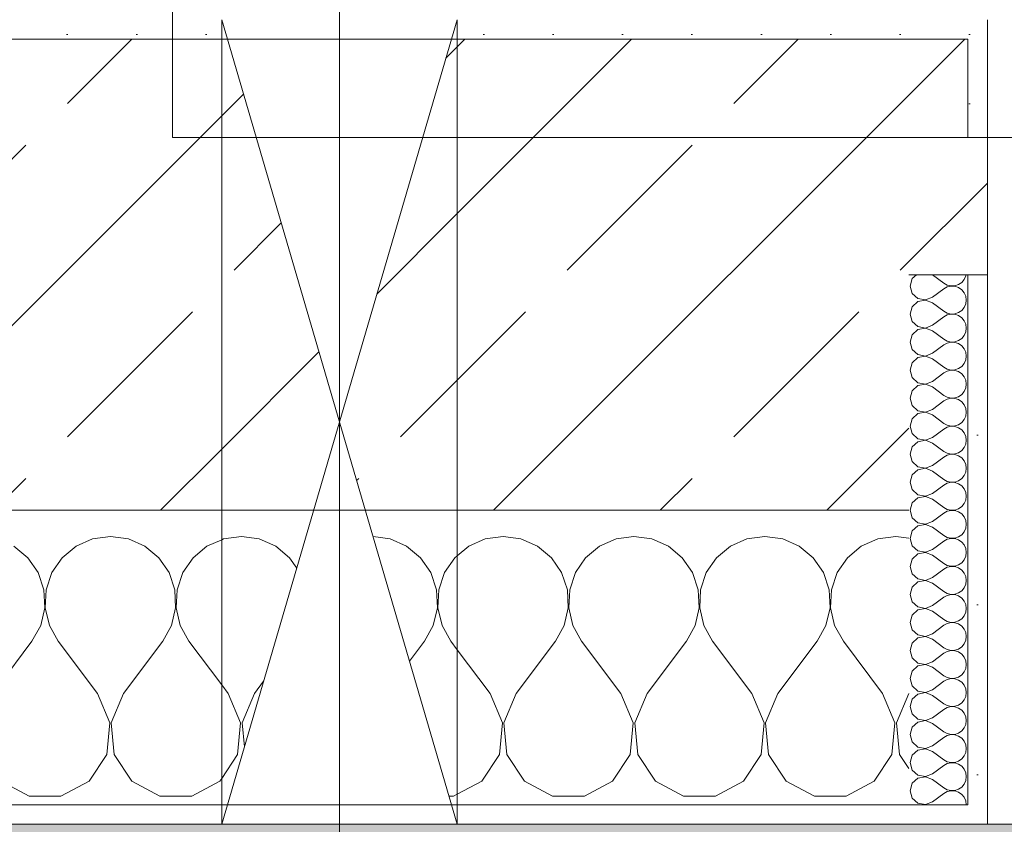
# Model space of a CAD drawing. Header units: metres. Extents: x -3.6 to 84.5, y -11 to 16.8.
# Tile 248 of 256: x 43.887 to 44.389, y -0.155 to 0.255. Entities that reach past the tile are written whole.
import ezdxf

# ---------------------------------------------------------------- set-up
doc = ezdxf.new("R2010")
doc.units = ezdxf.units.M
doc.header["$MEASUREMENT"] = 0
for name, color, linetype in [('154 - Bemaßung_ Beschriftung.Ausbau - Deckenspiegel', 7, 'Continuous'), ('302 - Elemente.Schraffur', 7, 'Continuous'), ('604 - Struktur.Wand Aussen', 7, 'Continuous'), ('607 - Struktur.Stütze', 7, 'Continuous'), ('Abbruch_604 - Struktur.Wand Aussen', 7, 'Continuous'), ('Neubau_604 - Struktur.Wand Aussen', 7, 'Continuous'), ('Neubau_653 - Abdeckung.TB Verkofferung', 7, 'Continuous')]:
    doc.layers.add(name, color=color, linetype=linetype)
doc.styles.add('ERSTELLTER_STIL_2', font='txt')
doc.linetypes.add('Abbruch 1', pattern='A,0,[1,2022.0244.A_L5A-PL04.04_iB_Deckenspiegel 2.OG1.Shx,S=0.001984,R=0,X=0,Y=0],-0.25,0', length=0.25)
doc.dimstyles.new('ERSTELLTER_STIL__2', dxfattribs={"dimtxt": 0.1, "dimasz": 0.0532, "dimexe": 0.18, "dimexo": 0.0625, "dimgap": 0, "dimtad": 1, "dimtih": 1, "dimtoh": 1, "dimzin": 0, "dimdsep": 46, "dimtxsty": 'ERSTELLTER_STIL_2', "dimblk": 'ARROWHEAD_2', "dimblk1": 'ARROWHEAD_2', "dimblk2": 'ARROWHEAD_2', "dimcen": 0.09, "dimse1": 1, "dimse2": 1, "dimclrd": 7, "dimclre": 7, "dimclrt": 7, "dimazin": 0, "dimtfac": 1, "dimtdec": 4, "dimtmove": 0, "dimatfit": 3, "dimfxl": 1, "dimtolj": 1, "dimtzin": 0, "dimarcsym": 0})
pattern_1 = [(45, (0, 0), (-0.01767767, 0.01767767), [0, -0.025])]
pattern_2 = [(0, (0, 0), (0, 0.08660254), [0, -0.05]), (0, (0.025, 0.0433), (0, 0.08660254), [0, -0.05])]
pattern_3 = [(45, (0, 0), (-0.0848528, 0.0848528), []), (45, (-0.04243, 0.04243), (-0.0848528, 0.0848528), [0.09, -0.03])]

# ---------------------------------------------------------------- blocks, each defined once
blk = doc.blocks.new('*X25')
at = {"layer": 'Abbruch_604 - Struktur.Wand Aussen', "color": 7, "linetype": 'Continuous', "lineweight": 5}
for p, q in [((43.99089, -0.0096), (43.98999, -0.01)), ((44, -0.00833), (43.99089, -0.0096)), ((44.00911, -0.0096), (44, -0.00833)), ((44.01752, -0.01331), (44.00911, -0.0096)), ((44.02461, -0.01918), (44.01752, -0.01331)), ((44.02821, -0.02442), (44.02461, -0.01918)), ((43.99333, -0.08833), (43.98999, -0.08388)), ((44.00667, -0.08833), (44.01132, -0.08213)), ((43.99962, -0.1033), (43.99333, -0.08833)), ((44.00667, -0.08833), (44.00038, -0.1033)), ((43.99808, -0.11947), (43.99962, -0.1033)), ((44.00038, -0.1033), (44.00154, -0.11553)), ((43.98999, -0.13165), (43.99808, -0.11947))]:
    blk.add_line(p, q, dxfattribs=at)
blk = doc.blocks.new('*X26')
at = {"layer": 'Abbruch_604 - Struktur.Wand Aussen', "color": 7, "linetype": 'Continuous', "lineweight": 5}
for p, q in [((44.07578, -0.0096), (44.06708, -0.00839)), ((44.08419, -0.01331), (44.07578, -0.0096)), ((44.09127, -0.01918), (44.08419, -0.01331)), ((44.09648, -0.02676), (44.09127, -0.01918)), ((44.10873, -0.01918), (44.10352, -0.02676)), ((44.10999, -0.01813), (44.10873, -0.01918)), ((44.09942, -0.03547), (44.09648, -0.02676)), ((44.10352, -0.02676), (44.10058, -0.03547)), ((44.09987, -0.04466), (44.09942, -0.03547)), ((44.10058, -0.03547), (44.10013, -0.04466)), ((44.09778, -0.05362), (44.09987, -0.04466)), ((44.10013, -0.04466), (44.10222, -0.05362)), ((44.09333, -0.06167), (44.09778, -0.05362)), ((44.10222, -0.05362), (44.10667, -0.06167)), ((44.08567, -0.07189), (44.09333, -0.06167)), ((44.10999, -0.0661), (44.10667, -0.06167)), ((44.10812, -0.14066), (44.10999, -0.13966)), ((44.10579, -0.14066), (44.10812, -0.14066))]:
    blk.add_line(p, q, dxfattribs=at)
blk = doc.blocks.new('*X98')
at = {"layer": '604 - Struktur.Wand Aussen', "color": 7, "linetype": 'Continuous', "lineweight": 5}
for p, q in [((43.92422, -0.0096), (43.91581, -0.01331)), ((43.93333, -0.00833), (43.92422, -0.0096)), ((43.94244, -0.0096), (43.93333, -0.00833)), ((43.95086, -0.01331), (43.94244, -0.0096)), ((43.98999, -0.01), (43.98248, -0.01331)), ((43.89127, -0.01918), (43.88419, -0.01331)), ((43.91581, -0.01331), (43.90873, -0.01918)), ((43.95794, -0.01918), (43.95086, -0.01331)), ((43.98248, -0.01331), (43.97539, -0.01918)), ((43.89648, -0.02676), (43.89127, -0.01918)), ((43.90873, -0.01918), (43.90352, -0.02676)), ((43.96315, -0.02676), (43.95794, -0.01918)), ((43.97539, -0.01918), (43.97019, -0.02676)), ((43.89942, -0.03547), (43.89648, -0.02676)), ((43.90352, -0.02676), (43.90058, -0.03547)), ((43.96609, -0.03547), (43.96315, -0.02676)), ((43.97019, -0.02676), (43.96725, -0.03547)), ((43.89987, -0.04466), (43.89942, -0.03547)), ((43.90058, -0.03547), (43.90013, -0.04466)), ((43.96653, -0.04466), (43.96609, -0.03547)), ((43.96725, -0.03547), (43.9668, -0.04466)), ((43.89778, -0.05362), (43.89987, -0.04466)), ((43.90013, -0.04466), (43.90222, -0.05362)), ((43.96445, -0.05362), (43.96653, -0.04466)), ((43.9668, -0.04466), (43.96888, -0.05362)), ((43.89333, -0.06167), (43.89778, -0.05362)), ((43.90222, -0.05362), (43.90667, -0.06167)), ((43.96, -0.06167), (43.96445, -0.05362)), ((43.96888, -0.05362), (43.97333, -0.06167)), ((43.87333, -0.08833), (43.89333, -0.06167)), ((43.92667, -0.08833), (43.90667, -0.06167)), ((43.94, -0.08833), (43.96, -0.06167)), ((43.98999, -0.08388), (43.97333, -0.06167)), ((43.93295, -0.1033), (43.92667, -0.08833)), ((43.94, -0.08833), (43.93371, -0.1033)), ((43.93142, -0.11947), (43.93295, -0.1033)), ((43.93371, -0.1033), (43.93525, -0.11947)), ((43.92243, -0.13299), (43.93142, -0.11947)), ((43.93525, -0.11947), (43.94424, -0.13299)), ((43.87757, -0.13299), (43.89188, -0.14066)), ((43.90812, -0.14066), (43.92243, -0.13299)), ((43.94424, -0.13299), (43.95855, -0.14066)), ((43.97479, -0.14066), (43.9891, -0.13299)), ((43.9891, -0.13299), (43.98999, -0.13165)), ((43.89188, -0.14066), (43.90812, -0.14066)), ((43.95855, -0.14066), (43.97479, -0.14066))]:
    blk.add_line(p, q, dxfattribs=at)
blk = doc.blocks.new('*X99')
at = {"layer": '604 - Struktur.Wand Aussen', "color": 7, "linetype": 'Continuous', "lineweight": 5}
for p, q in [((44.12422, -0.0096), (44.11581, -0.01331)), ((44.13333, -0.00833), (44.12422, -0.0096)), ((44.14244, -0.0096), (44.13333, -0.00833)), ((44.15086, -0.01331), (44.14244, -0.0096)), ((44.19089, -0.0096), (44.18248, -0.01331)), ((44.2, -0.00833), (44.19089, -0.0096)), ((44.20911, -0.0096), (44.2, -0.00833)), ((44.21752, -0.01331), (44.20911, -0.0096)), ((44.25756, -0.0096), (44.24914, -0.01331)), ((44.26667, -0.00833), (44.25756, -0.0096)), ((44.27578, -0.0096), (44.26667, -0.00833)), ((44.28419, -0.01331), (44.27578, -0.0096)), ((44.32422, -0.0096), (44.31581, -0.01331)), ((44.33333, -0.00833), (44.32422, -0.0096)), ((44.34, -0.00926), (44.33333, -0.00833)), ((44.11581, -0.01331), (44.10999, -0.01813)), ((44.15794, -0.01918), (44.15086, -0.01331)), ((44.18248, -0.01331), (44.17539, -0.01918)), ((44.22461, -0.01918), (44.21752, -0.01331)), ((44.24914, -0.01331), (44.24206, -0.01918)), ((44.29127, -0.01918), (44.28419, -0.01331)), ((44.31581, -0.01331), (44.30873, -0.01918)), ((44.16315, -0.02676), (44.15794, -0.01918)), ((44.17539, -0.01918), (44.17019, -0.02676)), ((44.22981, -0.02676), (44.22461, -0.01918)), ((44.24206, -0.01918), (44.23685, -0.02676)), ((44.29648, -0.02676), (44.29127, -0.01918)), ((44.30873, -0.01918), (44.30352, -0.02676)), ((44.16609, -0.03547), (44.16315, -0.02676)), ((44.17019, -0.02676), (44.16725, -0.03547)), ((44.23275, -0.03547), (44.22981, -0.02676)), ((44.23685, -0.02676), (44.23391, -0.03547)), ((44.29942, -0.03547), (44.29648, -0.02676)), ((44.30352, -0.02676), (44.30058, -0.03547)), ((44.16653, -0.04466), (44.16609, -0.03547)), ((44.16725, -0.03547), (44.1668, -0.04466)), ((44.2332, -0.04466), (44.23275, -0.03547)), ((44.23391, -0.03547), (44.23347, -0.04466)), ((44.29987, -0.04466), (44.29942, -0.03547)), ((44.30058, -0.03547), (44.30013, -0.04466)), ((44.16445, -0.05362), (44.16653, -0.04466)), ((44.1668, -0.04466), (44.16888, -0.05362)), ((44.23112, -0.05362), (44.2332, -0.04466)), ((44.23347, -0.04466), (44.23555, -0.05362)), ((44.29778, -0.05362), (44.29987, -0.04466)), ((44.30013, -0.04466), (44.30222, -0.05362)), ((44.16, -0.06167), (44.16445, -0.05362)), ((44.16888, -0.05362), (44.17333, -0.06167)), ((44.22667, -0.06167), (44.23112, -0.05362)), ((44.23555, -0.05362), (44.24, -0.06167)), ((44.29333, -0.06167), (44.29778, -0.05362)), ((44.30222, -0.05362), (44.30667, -0.06167)), ((44.14, -0.08833), (44.16, -0.06167)), ((44.19333, -0.08833), (44.17333, -0.06167)), ((44.20667, -0.08833), (44.22667, -0.06167)), ((44.26, -0.08833), (44.24, -0.06167)), ((44.27333, -0.08833), (44.29333, -0.06167)), ((44.32667, -0.08833), (44.30667, -0.06167)), ((44.12667, -0.08833), (44.10999, -0.0661)), ((44.13295, -0.1033), (44.12667, -0.08833)), ((44.14, -0.08833), (44.13371, -0.1033)), ((44.19962, -0.1033), (44.19333, -0.08833)), ((44.20667, -0.08833), (44.20038, -0.1033)), ((44.26629, -0.1033), (44.26, -0.08833)), ((44.27333, -0.08833), (44.26705, -0.1033)), ((44.33295, -0.1033), (44.32667, -0.08833)), ((44.34, -0.08833), (44.33371, -0.1033)), ((44.13142, -0.11947), (44.13295, -0.1033)), ((44.13371, -0.1033), (44.13525, -0.11947)), ((44.19808, -0.11947), (44.19962, -0.1033)), ((44.20038, -0.1033), (44.20192, -0.11947)), ((44.26475, -0.11947), (44.26629, -0.1033)), ((44.26705, -0.1033), (44.26858, -0.11947)), ((44.33142, -0.11947), (44.33295, -0.1033)), ((44.33371, -0.1033), (44.33525, -0.11947)), ((44.12243, -0.13299), (44.13142, -0.11947)), ((44.13525, -0.11947), (44.14424, -0.13299)), ((44.1891, -0.13299), (44.19808, -0.11947)), ((44.20192, -0.11947), (44.2109, -0.13299)), ((44.25576, -0.13299), (44.26475, -0.11947)), ((44.26858, -0.11947), (44.27757, -0.13299)), ((44.32243, -0.13299), (44.33142, -0.11947)), ((44.33525, -0.11947), (44.34, -0.12662)), ((44.10999, -0.13966), (44.12243, -0.13299)), ((44.14424, -0.13299), (44.15855, -0.14066)), ((44.17479, -0.14066), (44.1891, -0.13299)), ((44.2109, -0.13299), (44.22521, -0.14066)), ((44.24145, -0.14066), (44.25576, -0.13299)), ((44.27757, -0.13299), (44.29188, -0.14066)), ((44.30812, -0.14066), (44.32243, -0.13299)), ((44.15855, -0.14066), (44.17479, -0.14066)), ((44.22521, -0.14066), (44.24145, -0.14066)), ((44.29188, -0.14066), (44.30812, -0.14066))]:
    blk.add_line(p, q, dxfattribs=at)
blk = doc.blocks.new('*X136')
at = {"layer": '604 - Struktur.Wand Aussen', "color": 7, "linetype": 'Continuous', "lineweight": 5}
for p, q in [((44.34178, 0.12304), (44.34071, 0.11929)), ((44.34392, 0.125), (44.34178, 0.12304)), ((44.35214, 0.125), (44.35786, 0.12071)), ((44.35786, 0.12071), (44.35958, 0.11976)), ((44.36534, 0.12004), (44.36696, 0.12116)), ((44.36696, 0.12116), (44.36822, 0.12267)), ((44.36822, 0.12267), (44.36901, 0.12448)), ((44.36901, 0.12448), (44.36909, 0.125)), ((44.34071, 0.11929), (44.34178, 0.11553)), ((44.34178, 0.11553), (44.34466, 0.1129)), ((44.35214, 0.11357), (44.35786, 0.11786)), ((44.35958, 0.11881), (44.35786, 0.11786)), ((44.35958, 0.11976), (44.3615, 0.11931)), ((44.3615, 0.11926), (44.35958, 0.11881)), ((44.3615, 0.11931), (44.36347, 0.11941)), ((44.36347, 0.11916), (44.3615, 0.11926)), ((44.36347, 0.11941), (44.36534, 0.12004)), ((44.36534, 0.11853), (44.36347, 0.11916)), ((44.36696, 0.11742), (44.36534, 0.11853)), ((44.36822, 0.1159), (44.36696, 0.11742)), ((44.36901, 0.11409), (44.36822, 0.1159)), ((44.34466, 0.11139), (44.34178, 0.10876)), ((44.34466, 0.1129), (44.3485, 0.11217)), ((44.3485, 0.11211), (44.34466, 0.11139)), ((44.3485, 0.11217), (44.35214, 0.11357)), ((44.35214, 0.11071), (44.3485, 0.11211)), ((44.35214, 0.11071), (44.35786, 0.10643)), ((44.36929, 0.11214), (44.36901, 0.11409)), ((44.36901, 0.11019), (44.36929, 0.11214)), ((44.34178, 0.10876), (44.34071, 0.105)), ((44.35786, 0.10643), (44.35958, 0.10547)), ((44.35958, 0.10547), (44.3615, 0.10503)), ((44.36347, 0.10512), (44.36534, 0.10575)), ((44.36534, 0.10575), (44.36696, 0.10687)), ((44.36696, 0.10687), (44.36822, 0.10839)), ((44.36822, 0.10839), (44.36901, 0.11019)), ((44.34071, 0.105), (44.34178, 0.10124)), ((44.34178, 0.10124), (44.34466, 0.09861)), ((44.35214, 0.09929), (44.35786, 0.10357)), ((44.35958, 0.10453), (44.35786, 0.10357)), ((44.3615, 0.10497), (44.35958, 0.10453)), ((44.3615, 0.10503), (44.36347, 0.10512)), ((44.36347, 0.10488), (44.3615, 0.10497)), ((44.36534, 0.10425), (44.36347, 0.10488)), ((44.36696, 0.10313), (44.36534, 0.10425)), ((44.36822, 0.10161), (44.36696, 0.10313)), ((44.36901, 0.09981), (44.36822, 0.10161)), ((44.34466, 0.0971), (44.34178, 0.09447)), ((44.34466, 0.09861), (44.3485, 0.09789)), ((44.3485, 0.09783), (44.34466, 0.0971)), ((44.3485, 0.09789), (44.35214, 0.09929)), ((44.35214, 0.09643), (44.3485, 0.09783)), ((44.35214, 0.09643), (44.35786, 0.09214)), ((44.36822, 0.0941), (44.36901, 0.09591)), ((44.36929, 0.09786), (44.36901, 0.09981)), ((44.36901, 0.09591), (44.36929, 0.09786)), ((44.34178, 0.09447), (44.34071, 0.09071)), ((44.34071, 0.09071), (44.34178, 0.08696)), ((44.35786, 0.09214), (44.35958, 0.09119)), ((44.35958, 0.09119), (44.3615, 0.09074)), ((44.3615, 0.09069), (44.35958, 0.09024)), ((44.3615, 0.09074), (44.36347, 0.09084)), ((44.36347, 0.09059), (44.3615, 0.09069)), ((44.36347, 0.09084), (44.36534, 0.09147)), ((44.36534, 0.08996), (44.36347, 0.09059)), ((44.36534, 0.09147), (44.36696, 0.09258)), ((44.36696, 0.09258), (44.36822, 0.0941)), ((44.34178, 0.08696), (44.34466, 0.08433)), ((44.35214, 0.085), (44.35786, 0.08929)), ((44.35958, 0.09024), (44.35786, 0.08929)), ((44.36696, 0.08884), (44.36534, 0.08996)), ((44.36822, 0.08733), (44.36696, 0.08884)), ((44.36901, 0.08552), (44.36822, 0.08733)), ((44.36929, 0.08357), (44.36901, 0.08552)), ((44.34466, 0.08282), (44.34178, 0.08018)), ((44.34466, 0.08433), (44.3485, 0.0836)), ((44.3485, 0.08354), (44.34466, 0.08282)), ((44.3485, 0.0836), (44.35214, 0.085)), ((44.35214, 0.08214), (44.3485, 0.08354)), ((44.35214, 0.08214), (44.35786, 0.07786)), ((44.36822, 0.07982), (44.36901, 0.08162)), ((44.36901, 0.08162), (44.36929, 0.08357)), ((44.34178, 0.08018), (44.34071, 0.07643)), ((44.34071, 0.07643), (44.34178, 0.07267)), ((44.35786, 0.07786), (44.35958, 0.0769)), ((44.35958, 0.07595), (44.35786, 0.075)), ((44.35958, 0.0769), (44.3615, 0.07646)), ((44.3615, 0.0764), (44.35958, 0.07595)), ((44.3615, 0.07646), (44.36347, 0.07655)), ((44.36347, 0.0763), (44.3615, 0.0764)), ((44.36347, 0.07655), (44.36534, 0.07718)), ((44.36534, 0.07567), (44.36347, 0.0763)), ((44.36534, 0.07718), (44.36696, 0.0783)), ((44.36696, 0.07456), (44.36534, 0.07567)), ((44.36696, 0.0783), (44.36822, 0.07982)), ((44.34178, 0.07267), (44.34466, 0.07004)), ((44.3485, 0.06931), (44.35214, 0.07071)), ((44.35214, 0.07071), (44.35786, 0.075)), ((44.36822, 0.07304), (44.36696, 0.07456)), ((44.36901, 0.07124), (44.36822, 0.07304)), ((44.36929, 0.06929), (44.36901, 0.07124)), ((44.34178, 0.0659), (44.34071, 0.06214)), ((44.34466, 0.06853), (44.34178, 0.0659)), ((44.34466, 0.07004), (44.3485, 0.06931)), ((44.3485, 0.06926), (44.34466, 0.06853)), ((44.35214, 0.06786), (44.3485, 0.06926)), ((44.35214, 0.06786), (44.35786, 0.06357)), ((44.36696, 0.06401), (44.36822, 0.06553)), ((44.36822, 0.06553), (44.36901, 0.06733)), ((44.36901, 0.06733), (44.36929, 0.06929)), ((44.34071, 0.06214), (44.34178, 0.05839)), ((44.35214, 0.05643), (44.35786, 0.06071)), ((44.35786, 0.06357), (44.35958, 0.06262)), ((44.35958, 0.06167), (44.35786, 0.06071)), ((44.35958, 0.06262), (44.3615, 0.06217)), ((44.3615, 0.06211), (44.35958, 0.06167)), ((44.3615, 0.06217), (44.36347, 0.06227)), ((44.36347, 0.06202), (44.3615, 0.06211)), ((44.36347, 0.06227), (44.36534, 0.0629)), ((44.36534, 0.06139), (44.36347, 0.06202)), ((44.36534, 0.0629), (44.36696, 0.06401)), ((44.36696, 0.06027), (44.36534, 0.06139)), ((44.36822, 0.05876), (44.36696, 0.06027)), ((44.34178, 0.05839), (44.34466, 0.05575)), ((44.34466, 0.05575), (44.3485, 0.05503)), ((44.3485, 0.05503), (44.35214, 0.05643)), ((44.36901, 0.05695), (44.36822, 0.05876)), ((44.36929, 0.055), (44.36901, 0.05695)), ((44.34178, 0.05161), (44.34071, 0.04786)), ((44.34466, 0.05425), (44.34178, 0.05161)), ((44.3485, 0.05497), (44.34466, 0.05425)), ((44.35214, 0.05357), (44.3485, 0.05497)), ((44.35214, 0.05357), (44.35786, 0.04929)), ((44.36696, 0.04973), (44.36822, 0.05124)), ((44.36822, 0.05124), (44.36901, 0.05305)), ((44.36901, 0.05305), (44.36929, 0.055)), ((44.34071, 0.04786), (44.34178, 0.0441)), ((44.35214, 0.04214), (44.35786, 0.04643)), ((44.35786, 0.04929), (44.35958, 0.04833)), ((44.35958, 0.04738), (44.35786, 0.04643)), ((44.35958, 0.04833), (44.3615, 0.04789)), ((44.3615, 0.04783), (44.35958, 0.04738)), ((44.3615, 0.04789), (44.36347, 0.04798)), ((44.36347, 0.04773), (44.3615, 0.04783)), ((44.36347, 0.04798), (44.36534, 0.04861)), ((44.36534, 0.0471), (44.36347, 0.04773)), ((44.36534, 0.04861), (44.36696, 0.04973)), ((44.36696, 0.04599), (44.36534, 0.0471)), ((44.36822, 0.04447), (44.36696, 0.04599)), ((44.34178, 0.0441), (44.34466, 0.04147)), ((44.34466, 0.04147), (44.3485, 0.04074)), ((44.3485, 0.04069), (44.34466, 0.03996)), ((44.3485, 0.04074), (44.35214, 0.04214)), ((44.35214, 0.03929), (44.3485, 0.04069)), ((44.36901, 0.04267), (44.36822, 0.04447)), ((44.36929, 0.04071), (44.36901, 0.04267)), ((44.36901, 0.03876), (44.36929, 0.04071)), ((44.34178, 0.03733), (44.34071, 0.03357)), ((44.34466, 0.03996), (44.34178, 0.03733)), ((44.35214, 0.03929), (44.35786, 0.035)), ((44.36534, 0.03433), (44.36696, 0.03544)), ((44.36696, 0.03544), (44.36822, 0.03696)), ((44.36822, 0.03696), (44.36901, 0.03876)), ((44.34071, 0.03357), (44.34178, 0.02982)), ((44.35214, 0.02786), (44.35786, 0.03214)), ((44.35786, 0.035), (44.35958, 0.03405)), ((44.35958, 0.0331), (44.35786, 0.03214)), ((44.35958, 0.03405), (44.3615, 0.0336)), ((44.3615, 0.03354), (44.35958, 0.0331)), ((44.3615, 0.0336), (44.36347, 0.0337)), ((44.36347, 0.03345), (44.3615, 0.03354)), ((44.36347, 0.0337), (44.36534, 0.03433)), ((44.36534, 0.03282), (44.36347, 0.03345)), ((44.36696, 0.0317), (44.36534, 0.03282)), ((44.36822, 0.03018), (44.36696, 0.0317)), ((44.36901, 0.02838), (44.36822, 0.03018)), ((44.34178, 0.02982), (44.34466, 0.02718)), ((44.34466, 0.02567), (44.34178, 0.02304)), ((44.34466, 0.02718), (44.3485, 0.02646)), ((44.3485, 0.0264), (44.34466, 0.02567)), ((44.3485, 0.02646), (44.35214, 0.02786)), ((44.35214, 0.025), (44.3485, 0.0264)), ((44.36929, 0.02643), (44.36901, 0.02838)), ((44.36901, 0.02448), (44.36929, 0.02643)), ((44.34178, 0.02304), (44.34071, 0.01929)), ((44.35214, 0.025), (44.35786, 0.02071)), ((44.35786, 0.02071), (44.35958, 0.01976)), ((44.36534, 0.02004), (44.36696, 0.02116)), ((44.36696, 0.02116), (44.36822, 0.02267)), ((44.36822, 0.02267), (44.36901, 0.02448)), ((44.34071, 0.01929), (44.34178, 0.01553)), ((44.34178, 0.01553), (44.34466, 0.0129)), ((44.35214, 0.01357), (44.35786, 0.01786)), ((44.35958, 0.01881), (44.35786, 0.01786)), ((44.35958, 0.01976), (44.3615, 0.01931)), ((44.3615, 0.01926), (44.35958, 0.01881)), ((44.3615, 0.01931), (44.36347, 0.01941)), ((44.36347, 0.01916), (44.3615, 0.01926)), ((44.36347, 0.01941), (44.36534, 0.02004)), ((44.36534, 0.01853), (44.36347, 0.01916)), ((44.36696, 0.01742), (44.36534, 0.01853)), ((44.36822, 0.0159), (44.36696, 0.01742)), ((44.36901, 0.01409), (44.36822, 0.0159)), ((44.34466, 0.01139), (44.34178, 0.00876)), ((44.34466, 0.0129), (44.3485, 0.01217)), ((44.3485, 0.01211), (44.34466, 0.01139)), ((44.3485, 0.01217), (44.35214, 0.01357)), ((44.35214, 0.01071), (44.3485, 0.01211)), ((44.35214, 0.01071), (44.35786, 0.00643)), ((44.36822, 0.00839), (44.36901, 0.01019)), ((44.36929, 0.01214), (44.36901, 0.01409)), ((44.36901, 0.01019), (44.36929, 0.01214)), ((44.34178, 0.00876), (44.34071, 0.005)), ((44.35786, 0.00643), (44.35958, 0.00547)), ((44.35958, 0.00547), (44.3615, 0.00503)), ((44.3615, 0.00503), (44.36347, 0.00512)), ((44.36347, 0.00512), (44.36534, 0.00575)), ((44.36534, 0.00575), (44.36696, 0.00687)), ((44.36696, 0.00687), (44.36822, 0.00839)), ((44.34071, 0.005), (44.34178, 0.00124)), ((44.34178, 0.00124), (44.34466, -0.00139)), ((44.35214, -0.00071), (44.35786, 0.00357)), ((44.35958, 0.00453), (44.35786, 0.00357)), ((44.3615, 0.00497), (44.35958, 0.00453)), ((44.36347, 0.00488), (44.3615, 0.00497)), ((44.36534, 0.00425), (44.36347, 0.00488)), ((44.36696, 0.00313), (44.36534, 0.00425)), ((44.36822, 0.00161), (44.36696, 0.00313)), ((44.36901, -0.00019), (44.36822, 0.00161)), ((44.34466, -0.0029), (44.34178, -0.00553)), ((44.34466, -0.00139), (44.3485, -0.00211)), ((44.3485, -0.00217), (44.34466, -0.0029)), ((44.3485, -0.00211), (44.35214, -0.00071)), ((44.35214, -0.00357), (44.3485, -0.00217)), ((44.35214, -0.00357), (44.35786, -0.00786)), ((44.36822, -0.0059), (44.36901, -0.00409)), ((44.36929, -0.00214), (44.36901, -0.00019)), ((44.36901, -0.00409), (44.36929, -0.00214)), ((44.34178, -0.00553), (44.34071, -0.00929)), ((44.34071, -0.00929), (44.34178, -0.01304)), ((44.35786, -0.00786), (44.35958, -0.00881)), ((44.35958, -0.00976), (44.35786, -0.01071)), ((44.35958, -0.00881), (44.3615, -0.00926)), ((44.3615, -0.00931), (44.35958, -0.00976)), ((44.3615, -0.00926), (44.36347, -0.00916)), ((44.36347, -0.00941), (44.3615, -0.00931)), ((44.36347, -0.00916), (44.36534, -0.00853)), ((44.36534, -0.01004), (44.36347, -0.00941)), ((44.36534, -0.00853), (44.36696, -0.00742)), ((44.36696, -0.00742), (44.36822, -0.0059)), ((44.34178, -0.01304), (44.34466, -0.01567)), ((44.3485, -0.0164), (44.35214, -0.015)), ((44.35214, -0.015), (44.35786, -0.01071)), ((44.36696, -0.01116), (44.36534, -0.01004)), ((44.36822, -0.01267), (44.36696, -0.01116)), ((44.36901, -0.01448), (44.36822, -0.01267)), ((44.36929, -0.01643), (44.36901, -0.01448)), ((44.34178, -0.01982), (44.34071, -0.02357)), ((44.34466, -0.01718), (44.34178, -0.01982)), ((44.34466, -0.01567), (44.3485, -0.0164)), ((44.3485, -0.01646), (44.34466, -0.01718)), ((44.35214, -0.01786), (44.3485, -0.01646)), ((44.35214, -0.01786), (44.35786, -0.02214)), ((44.36822, -0.02018), (44.36901, -0.01838)), ((44.36901, -0.01838), (44.36929, -0.01643)), ((44.34071, -0.02357), (44.34178, -0.02733)), ((44.35214, -0.02929), (44.35786, -0.025)), ((44.35786, -0.02214), (44.35958, -0.0231)), ((44.35958, -0.02405), (44.35786, -0.025)), ((44.35958, -0.0231), (44.3615, -0.02354)), ((44.3615, -0.0236), (44.35958, -0.02405)), ((44.3615, -0.02354), (44.36347, -0.02345)), ((44.36347, -0.0237), (44.3615, -0.0236)), ((44.36347, -0.02345), (44.36534, -0.02282)), ((44.36534, -0.02433), (44.36347, -0.0237)), ((44.36534, -0.02282), (44.36696, -0.0217)), ((44.36696, -0.02544), (44.36534, -0.02433)), ((44.36696, -0.0217), (44.36822, -0.02018)), ((44.34178, -0.02733), (44.34466, -0.02996)), ((44.34466, -0.02996), (44.3485, -0.03069)), ((44.3485, -0.03069), (44.35214, -0.02929)), ((44.36822, -0.02696), (44.36696, -0.02544)), ((44.36901, -0.02876), (44.36822, -0.02696)), ((44.36929, -0.03071), (44.36901, -0.02876)), ((44.34178, -0.0341), (44.34071, -0.03786)), ((44.34466, -0.03147), (44.34178, -0.0341)), ((44.3485, -0.03074), (44.34466, -0.03147)), ((44.35214, -0.03214), (44.3485, -0.03074)), ((44.35214, -0.03214), (44.35786, -0.03643)), ((44.36696, -0.03599), (44.36822, -0.03447)), ((44.36822, -0.03447), (44.36901, -0.03267)), ((44.36901, -0.03267), (44.36929, -0.03071)), ((44.34071, -0.03786), (44.34178, -0.04161)), ((44.35214, -0.04357), (44.35786, -0.03929)), ((44.35786, -0.03643), (44.35958, -0.03738)), ((44.35958, -0.03833), (44.35786, -0.03929)), ((44.35958, -0.03738), (44.3615, -0.03783)), ((44.3615, -0.03789), (44.35958, -0.03833)), ((44.3615, -0.03783), (44.36347, -0.03773)), ((44.36347, -0.03798), (44.3615, -0.03789)), ((44.36347, -0.03773), (44.36534, -0.0371)), ((44.36534, -0.03861), (44.36347, -0.03798)), ((44.36534, -0.0371), (44.36696, -0.03599)), ((44.36696, -0.03973), (44.36534, -0.03861)), ((44.36822, -0.04124), (44.36696, -0.03973)), ((44.34178, -0.04161), (44.34466, -0.04425)), ((44.34466, -0.04425), (44.3485, -0.04497)), ((44.3485, -0.04503), (44.34466, -0.04575)), ((44.3485, -0.04497), (44.35214, -0.04357)), ((44.35214, -0.04643), (44.3485, -0.04503)), ((44.36901, -0.04305), (44.36822, -0.04124)), ((44.36929, -0.045), (44.36901, -0.04305)), ((44.36901, -0.04695), (44.36929, -0.045)), ((44.34178, -0.04839), (44.34071, -0.05214)), ((44.34466, -0.04575), (44.34178, -0.04839)), ((44.35214, -0.04643), (44.35786, -0.05071)), ((44.36696, -0.05027), (44.36822, -0.04876)), ((44.36822, -0.04876), (44.36901, -0.04695)), ((44.34071, -0.05214), (44.34178, -0.0559)), ((44.35214, -0.05786), (44.35786, -0.05357)), ((44.35786, -0.05071), (44.35958, -0.05167)), ((44.35958, -0.05262), (44.35786, -0.05357)), ((44.35958, -0.05167), (44.3615, -0.05211)), ((44.3615, -0.05217), (44.35958, -0.05262)), ((44.3615, -0.05211), (44.36347, -0.05202)), ((44.36347, -0.05227), (44.3615, -0.05217)), ((44.36347, -0.05202), (44.36534, -0.05139)), ((44.36534, -0.0529), (44.36347, -0.05227)), ((44.36534, -0.05139), (44.36696, -0.05027)), ((44.36696, -0.05401), (44.36534, -0.0529)), ((44.36822, -0.05553), (44.36696, -0.05401)), ((44.34178, -0.0559), (44.34466, -0.05853)), ((44.34466, -0.06004), (44.34178, -0.06267)), ((44.34466, -0.05853), (44.3485, -0.05926)), ((44.3485, -0.05931), (44.34466, -0.06004)), ((44.3485, -0.05926), (44.35214, -0.05786)), ((44.35214, -0.06071), (44.3485, -0.05931)), ((44.36901, -0.05733), (44.36822, -0.05553)), ((44.36929, -0.05929), (44.36901, -0.05733)), ((44.36901, -0.06124), (44.36929, -0.05929)), ((44.34178, -0.06267), (44.34071, -0.06643)), ((44.35214, -0.06071), (44.35786, -0.065)), ((44.35786, -0.065), (44.35958, -0.06595)), ((44.36534, -0.06567), (44.36696, -0.06456)), ((44.36696, -0.06456), (44.36822, -0.06304)), ((44.36822, -0.06304), (44.36901, -0.06124)), ((44.34071, -0.06643), (44.34178, -0.07018)), ((44.34178, -0.07018), (44.34466, -0.07282)), ((44.35214, -0.07214), (44.35786, -0.06786)), ((44.35958, -0.0669), (44.35786, -0.06786)), ((44.35958, -0.06595), (44.3615, -0.0664)), ((44.3615, -0.06646), (44.35958, -0.0669)), ((44.3615, -0.0664), (44.36347, -0.0663)), ((44.36347, -0.06655), (44.3615, -0.06646)), ((44.36347, -0.0663), (44.36534, -0.06567)), ((44.36534, -0.06718), (44.36347, -0.06655)), ((44.36696, -0.0683), (44.36534, -0.06718)), ((44.36822, -0.06982), (44.36696, -0.0683)), ((44.36901, -0.07162), (44.36822, -0.06982)), ((44.34466, -0.07433), (44.34178, -0.07696)), ((44.34466, -0.07282), (44.3485, -0.07354)), ((44.3485, -0.0736), (44.34466, -0.07433)), ((44.3485, -0.07354), (44.35214, -0.07214)), ((44.35214, -0.075), (44.3485, -0.0736)), ((44.35214, -0.075), (44.35786, -0.07929)), ((44.36929, -0.07357), (44.36901, -0.07162)), ((44.36901, -0.07552), (44.36929, -0.07357)), ((44.34178, -0.07696), (44.34071, -0.08071)), ((44.35786, -0.07929), (44.35958, -0.08024)), ((44.35958, -0.08024), (44.3615, -0.08069)), ((44.36347, -0.08059), (44.36534, -0.07996)), ((44.36534, -0.07996), (44.36696, -0.07884)), ((44.36696, -0.07884), (44.36822, -0.07733)), ((44.36822, -0.07733), (44.36901, -0.07552)), ((44.34071, -0.08071), (44.34178, -0.08447)), ((44.34178, -0.08447), (44.34466, -0.0871)), ((44.35214, -0.08643), (44.35786, -0.08214)), ((44.35958, -0.08119), (44.35786, -0.08214)), ((44.3615, -0.08074), (44.35958, -0.08119)), ((44.3615, -0.08069), (44.36347, -0.08059)), ((44.36347, -0.08084), (44.3615, -0.08074)), ((44.36534, -0.08147), (44.36347, -0.08084)), ((44.36696, -0.08258), (44.36534, -0.08147)), ((44.36822, -0.0841), (44.36696, -0.08258)), ((44.36901, -0.08591), (44.36822, -0.0841)), ((44.34466, -0.08861), (44.34178, -0.09124)), ((44.34466, -0.0871), (44.3485, -0.08783)), ((44.3485, -0.08789), (44.34466, -0.08861)), ((44.3485, -0.08783), (44.35214, -0.08643)), ((44.35214, -0.08929), (44.3485, -0.08789)), ((44.35214, -0.08929), (44.35786, -0.09357)), ((44.36822, -0.09161), (44.36901, -0.08981)), ((44.36929, -0.08786), (44.36901, -0.08591)), ((44.36901, -0.08981), (44.36929, -0.08786)), ((44.34178, -0.09124), (44.34071, -0.095)), ((44.34071, -0.095), (44.34178, -0.09876)), ((44.35786, -0.09357), (44.35958, -0.09453)), ((44.35958, -0.09453), (44.3615, -0.09497)), ((44.3615, -0.09503), (44.35958, -0.09547)), ((44.3615, -0.09497), (44.36347, -0.09488)), ((44.36347, -0.09512), (44.3615, -0.09503)), ((44.36347, -0.09488), (44.36534, -0.09425)), ((44.36534, -0.09575), (44.36347, -0.09512)), ((44.36534, -0.09425), (44.36696, -0.09313)), ((44.36696, -0.09313), (44.36822, -0.09161)), ((44.34178, -0.09876), (44.34466, -0.10139)), ((44.35214, -0.10071), (44.35786, -0.09643)), ((44.35958, -0.09547), (44.35786, -0.09643)), ((44.36696, -0.09687), (44.36534, -0.09575)), ((44.36822, -0.09839), (44.36696, -0.09687)), ((44.36901, -0.10019), (44.36822, -0.09839)), ((44.36929, -0.10214), (44.36901, -0.10019)), ((44.34466, -0.1029), (44.34178, -0.10553)), ((44.34466, -0.10139), (44.3485, -0.10211)), ((44.3485, -0.10217), (44.34466, -0.1029)), ((44.3485, -0.10211), (44.35214, -0.10071)), ((44.35214, -0.10357), (44.3485, -0.10217)), ((44.35214, -0.10357), (44.35786, -0.10786)), ((44.36822, -0.1059), (44.36901, -0.10409)), ((44.36901, -0.10409), (44.36929, -0.10214)), ((44.34178, -0.10553), (44.34071, -0.10929)), ((44.34071, -0.10929), (44.34178, -0.11304)), ((44.35786, -0.10786), (44.35958, -0.10881)), ((44.35958, -0.10976), (44.35786, -0.11071)), ((44.35958, -0.10881), (44.3615, -0.10926)), ((44.3615, -0.10931), (44.35958, -0.10976)), ((44.3615, -0.10926), (44.36347, -0.10916)), ((44.36347, -0.10941), (44.3615, -0.10931)), ((44.36347, -0.10916), (44.36534, -0.10853)), ((44.36534, -0.11004), (44.36347, -0.10941)), ((44.36534, -0.10853), (44.36696, -0.10742)), ((44.36696, -0.11116), (44.36534, -0.11004)), ((44.36696, -0.10742), (44.36822, -0.1059)), ((44.34178, -0.11304), (44.34466, -0.11567)), ((44.3485, -0.1164), (44.35214, -0.115)), ((44.35214, -0.115), (44.35786, -0.11071)), ((44.36822, -0.11267), (44.36696, -0.11116)), ((44.36901, -0.11448), (44.36822, -0.11267)), ((44.36929, -0.11643), (44.36901, -0.11448)), ((44.34178, -0.11982), (44.34071, -0.12357)), ((44.34466, -0.11718), (44.34178, -0.11982)), ((44.34466, -0.11567), (44.3485, -0.1164)), ((44.3485, -0.11646), (44.34466, -0.11718)), ((44.35214, -0.11786), (44.3485, -0.11646)), ((44.35214, -0.11786), (44.35786, -0.12214)), ((44.36696, -0.1217), (44.36822, -0.12018)), ((44.36822, -0.12018), (44.36901, -0.11838)), ((44.36901, -0.11838), (44.36929, -0.11643)), ((44.34071, -0.12357), (44.34178, -0.12733)), ((44.35214, -0.12929), (44.35786, -0.125)), ((44.35786, -0.12214), (44.35958, -0.1231)), ((44.35958, -0.12405), (44.35786, -0.125)), ((44.35958, -0.1231), (44.3615, -0.12354)), ((44.3615, -0.1236), (44.35958, -0.12405)), ((44.3615, -0.12354), (44.36347, -0.12345)), ((44.36347, -0.1237), (44.3615, -0.1236)), ((44.36347, -0.12345), (44.36534, -0.12282)), ((44.36534, -0.12433), (44.36347, -0.1237)), ((44.36534, -0.12282), (44.36696, -0.1217)), ((44.36696, -0.12544), (44.36534, -0.12433)), ((44.34178, -0.12733), (44.34466, -0.12996)), ((44.34466, -0.12996), (44.3485, -0.13069)), ((44.3485, -0.13069), (44.35214, -0.12929)), ((44.36822, -0.12696), (44.36696, -0.12544)), ((44.36901, -0.12876), (44.36822, -0.12696)), ((44.36929, -0.13071), (44.36901, -0.12876)), ((44.34178, -0.1341), (44.34071, -0.13786)), ((44.34466, -0.13147), (44.34178, -0.1341)), ((44.3485, -0.13074), (44.34466, -0.13147)), ((44.35214, -0.13214), (44.3485, -0.13074)), ((44.35214, -0.13214), (44.35786, -0.13643)), ((44.36696, -0.13599), (44.36822, -0.13447)), ((44.36822, -0.13447), (44.36901, -0.13267)), ((44.36901, -0.13267), (44.36929, -0.13071)), ((44.34071, -0.13786), (44.34178, -0.14161)), ((44.35214, -0.14357), (44.35786, -0.13929)), ((44.35786, -0.13643), (44.35958, -0.13738)), ((44.35958, -0.13833), (44.35786, -0.13929)), ((44.35958, -0.13738), (44.3615, -0.13783)), ((44.3615, -0.13789), (44.35958, -0.13833)), ((44.3615, -0.13783), (44.36347, -0.13773)), ((44.36347, -0.13798), (44.3615, -0.13789)), ((44.36347, -0.13773), (44.36534, -0.1371)), ((44.36534, -0.13861), (44.36347, -0.13798)), ((44.36534, -0.1371), (44.36696, -0.13599)), ((44.36696, -0.13973), (44.36534, -0.13861)), ((44.36822, -0.14124), (44.36696, -0.13973)), ((44.34178, -0.14161), (44.34466, -0.14425)), ((44.34466, -0.14425), (44.3485, -0.14497)), ((44.3485, -0.14497), (44.35214, -0.14357)), ((44.36901, -0.14305), (44.36822, -0.14124)), ((44.36929, -0.145), (44.36901, -0.14305))]:
    blk.add_line(p, q, dxfattribs=at)
blk = doc.blocks.new('*D177')
at = {"layer": '154 - Bemaßung_ Beschriftung.Ausbau - Deckenspiegel', "color": 7, "linetype": 'Continuous', "lineweight": 5}
for p, q in [((43.96499, -0.90386), (43.96499, -0.79886)), ((44.41749, -0.90386), (44.41749, -0.79886)), ((43.9852, -0.81636), (43.94478, -0.88636)), ((44.4377, -0.81636), (44.39728, -0.88636)), ((43.93076, -0.85136), (43.96499, -0.85136)), ((43.96499, -0.85136), (44.41749, -0.85136))]:
    blk.add_line(p, q, dxfattribs=at)
at = {"layer": '154 - Bemaßung_ Beschriftung.Ausbau - Deckenspiegel', "color": 7, "lineweight": 5, "insert": (44.06527, -0.833), "char_height": 0.1, "attachment_point": 7, "style": 'ERSTELLTER_STIL_2'}
blk.add_mtext('\\A1;{\\pql;\\fArial|b0|i0|c0|p38;45\\fArial|b0|i0|c0|p38;\\A1{\\H.66x;\\S25^  ;}}', dxfattribs=at)
blk = doc.blocks.new('ARROWHEAD_2')
at = {"color": 0, "linetype": 'Continuous', "lineweight": 0}
for p, q in [((-0.3781, -0.655), (0.3781, 0.655)), ((0, 0), (-1, 0))]:
    blk.add_line(p, q, dxfattribs=at)
blk = doc.blocks.new('*D345')
at = {"layer": '154 - Bemaßung_ Beschriftung.Ausbau - Deckenspiegel', "color": 7, "linetype": 'Continuous', "lineweight": 5}
for p, q in [((43.96499, -1.10386), (43.96499, -0.99886)), ((44.41749, -1.10386), (44.41749, -0.99886)), ((43.9852, -1.01636), (43.94478, -1.08636)), ((44.4377, -1.01636), (44.39728, -1.08636)), ((43.93076, -1.05136), (43.96499, -1.05136)), ((43.96499, -1.05136), (44.41749, -1.05136))]:
    blk.add_line(p, q, dxfattribs=at)
at = {"layer": '154 - Bemaßung_ Beschriftung.Ausbau - Deckenspiegel', "color": 7, "lineweight": 5, "insert": (44.06527, -1.033), "char_height": 0.1, "attachment_point": 7, "style": 'ERSTELLTER_STIL_2'}
blk.add_mtext('\\A1;{\\pql;\\fArial|b0|i0|c0|p38;45\\fArial|b0|i0|c0|p38;\\A1{\\H.66x;\\S25^  ;}}', dxfattribs=at)

msp = doc.modelspace()

# ---------------------------------------------------------------- hatches: boundary and pattern name
at = {"layer": '302 - Elemente.Schraffur', "linetype": 'Continuous', "lineweight": 0, "true_color": 0x191919}
msp.add_hatch(color=250, dxfattribs=at).paths.add_polyline_path([(43.72998, -3.31), (55.21999, -3.31), (55.21999, -0.155), (43.73, -0.155)])
at = {"layer": '604 - Struktur.Wand Aussen', "linetype": 'Continuous', "lineweight": 0, "true_color": 0x000000}
h = msp.add_hatch(dxfattribs=at)
h.set_pattern_fill('Gips_0001', color=18, style=0, pattern_type=2)
h.set_pattern_definition(pattern_1)
h.paths.add_polyline_path([(43.88999, 0.245), (43.98999, 0.245), (43.98999, 0.255), (43.88999, 0.255)])
h = msp.add_hatch(dxfattribs=at)
h.set_pattern_fill('Gips_0001', color=18, style=0, pattern_type=2)
h.set_pattern_definition(pattern_1)
h.paths.add_polyline_path([(44.37, 0.255), (44.10999, 0.255), (44.10999, 0.245), (44.37, 0.245)])
h = msp.add_hatch(dxfattribs=at)
h.set_pattern_fill('Gips_0001', color=18, style=0, pattern_type=2)
h.set_pattern_definition(pattern_1)
h.paths.add_polyline_path([(44.37, 0.255), (44.37, 0.195), (44.38, 0.195), (44.38, 0.255)])
h = msp.add_hatch(dxfattribs=at)
h.set_pattern_fill('Beton__Stahlbeton_0001', color=18, style=0, pattern_type=2)
h.set_pattern_definition(pattern_3)
h.paths.add_polyline_path([(43.14, 0.195), (43.14, 0.125), (43.15, 0.125), (43.18, 0.125), (43.18, 0.005), (43.98999, 0.005), (43.98999, 0.245), (43.15, 0.245), (43.15, 0.195)])
h = msp.add_hatch(dxfattribs=at)
h.set_pattern_fill('Beton__Stahlbeton_0001', color=18, style=0, pattern_type=2)
h.set_pattern_definition(pattern_3)
h.paths.add_polyline_path([(44.10999, 0.245), (44.10999, 0.005), (44.34, 0.005), (44.34, 0.125), (44.37, 0.125), (44.38, 0.125), (44.38, 0.195), (44.37, 0.195), (44.37, 0.245)])
h = msp.add_hatch(dxfattribs=at)
h.set_pattern_fill('Verputz_0001', color=18, style=0, pattern_type=2)
h.set_pattern_definition(pattern_2)
h.paths.add_polyline_path([(44.38, 0.125), (44.37, 0.125), (44.37, -0.155), (44.38, -0.155)])
h = msp.add_hatch(dxfattribs=at)
h.set_pattern_fill('Verputz_0001', color=18, style=0, pattern_type=2)
h.set_pattern_definition(pattern_2)
h.paths.add_polyline_path([(43.15, -0.155), (43.98999, -0.155), (43.98999, -0.145), (43.15, -0.145)])
h = msp.add_hatch(dxfattribs=at)
h.set_pattern_fill('Verputz_0001', color=18, style=0, pattern_type=2)
h.set_pattern_definition(pattern_2)
h.paths.add_polyline_path([(44.10999, -0.145), (44.10999, -0.155), (44.37, -0.155), (44.37, -0.145)])
at = {"layer": '607 - Struktur.Stütze', "linetype": 'Continuous', "lineweight": 0, "true_color": 0x000000}
h = msp.add_hatch(dxfattribs=at)
h.set_pattern_fill('Gips_0001', color=18, style=0, pattern_type=2)
h.set_pattern_definition(pattern_1)
h.paths.add_polyline_path([(43.56999, 0.255), (43.56999, 0.245), (43.88999, 0.245), (43.88999, 0.255), (43.87999, 0.255), (43.87999, 0.24998), (43.57999, 0.24998), (43.57999, 0.255)])
at = {"layer": 'Abbruch_604 - Struktur.Wand Aussen', "linetype": 'Continuous', "lineweight": 0, "true_color": 0x000000}
h = msp.add_hatch(dxfattribs=at)
h.set_pattern_fill('Gips_0001', color=18, style=0, pattern_type=2)
h.set_pattern_definition(pattern_1)
h.paths.add_polyline_path([(43.99292, 0.245), (43.98999, 0.255), (43.98999, 0.245)])
h = msp.add_hatch(dxfattribs=at)
h.set_pattern_fill('Gips_0001', color=18, style=0, pattern_type=2)
h.set_pattern_definition(pattern_1)
h.paths.add_polyline_path([(44.10999, 0.255), (44.10706, 0.245), (44.10999, 0.245)])
h = msp.add_hatch(dxfattribs=at)
h.set_pattern_fill('Beton__Stahlbeton_0001', color=18, style=0, pattern_type=2)
h.set_pattern_definition(pattern_3)
h.paths.add_polyline_path([(43.98999, 0.005), (44.03682, 0.005), (44.04999, 0.05), (43.99292, 0.245), (43.98999, 0.245)])
h = msp.add_hatch(dxfattribs=at)
h.set_pattern_fill('Beton__Stahlbeton_0001', color=18, style=0, pattern_type=2)
h.set_pattern_definition(pattern_3)
h.paths.add_polyline_path([(44.04999, 0.05), (44.06316, 0.005), (44.10999, 0.005), (44.10999, 0.245), (44.10706, 0.245)])
h = msp.add_hatch(dxfattribs=at)
h.set_pattern_fill('Verputz_0001', color=18, style=0, pattern_type=2)
h.set_pattern_definition(pattern_2)
h.paths.add_polyline_path([(43.98999, -0.145), (43.98999, -0.155), (43.99292, -0.145)])
h = msp.add_hatch(dxfattribs=at)
h.set_pattern_fill('Verputz_0001', color=18, style=0, pattern_type=2)
h.set_pattern_definition(pattern_2)
h.paths.add_polyline_path([(44.10706, -0.145), (44.10999, -0.155), (44.10999, -0.145)])

# ---------------------------------------------------------------- linework, layer by layer
at = {"layer": '604 - Struktur.Wand Aussen', "color": 7, "linetype": 'Continuous', "lineweight": 5}
for p, q in [((44.38, 0.245), (44.38, 0.255)), ((44.38, 0.195), (44.38, 0.245)), ((44.37, 0.195), (44.38, 0.195)), ((44.34, 0.125), (44.37, 0.125)), ((44.37, 0.125), (44.37, -0.145)), ((44.37, 0.125), (44.38, 0.125)), ((44.37, -0.145), (44.37, 0.125)), ((44.38, 0.005), (44.38, 0.125)), ((44.38, -0.005), (44.38, 0.005)), ((44.38, -0.145), (44.38, -0.005)), ((43.18, -0.145), (43.98999, -0.145)), ((44.10999, -0.145), (44.34, -0.145)), ((44.34, -0.145), (44.37, -0.145)), ((44.38, -0.155), (44.38, -0.145)), ((44.37, -0.155), (44.38, -0.155))]:
    msp.add_line(p, q, dxfattribs=at)
at = {"layer": '604 - Struktur.Wand Aussen', "color": 7, "linetype": 'Continuous', "lineweight": 13}
for p, q in [((43.98999, 0.245), (43.15, 0.245)), ((44.37, 0.245), (44.10999, 0.245)), ((44.37, 0.245), (44.37, 0.195)), ((44.38, 0.125), (44.38, 0.195)), ((43.18, 0.005), (43.98999, 0.005)), ((44.10999, 0.005), (44.34, 0.005)), ((44.38, -0.155), (46.78, -0.155))]:
    msp.add_line(p, q, dxfattribs=at)
at = {"layer": '604 - Struktur.Wand Aussen', "color": 7, "linetype": 'Continuous', "lineweight": 5, "flags": 128}
for points in [[(43.15, -0.155), (43.98999, -0.155)], [(44.10999, -0.155), (44.37, -0.155)]]:
    msp.add_lwpolyline(points, dxfattribs=at)
at = {"layer": 'Abbruch_604 - Struktur.Wand Aussen', "color": 160, "linetype": 'Abbruch 1', "lineweight": 5, "true_color": 0x3232ff}
msp.add_line((44.04999, -0.255), (44.04999, 0.355), dxfattribs=at)
at = {"layer": 'Abbruch_604 - Struktur.Wand Aussen', "color": 7, "linetype": 'Abbruch 1', "lineweight": 5}
for p, q in [((43.98999, 0.255), (43.98999, 0.245)), ((44.10999, 0.245), (44.10999, 0.255)), ((43.98999, 0.005), (43.98999, -0.005)), ((44.10999, -0.005), (44.10999, 0.005)), ((43.98999, -0.005), (43.98999, -0.145)), ((44.10999, -0.145), (44.10999, -0.005)), ((43.98999, -0.145), (44.10999, -0.145)), ((43.98999, -0.145), (44.10999, -0.145)), ((43.98999, -0.145), (43.98999, -0.155)), ((44.10999, -0.155), (44.10999, -0.145))]:
    msp.add_line(p, q, dxfattribs=at)
at = {"layer": 'Abbruch_604 - Struktur.Wand Aussen', "color": 7, "linetype": 'Abbruch 1', "lineweight": 13}
for p, q in [((44.10999, 0.245), (43.98999, 0.245)), ((44.10999, 0.245), (43.98999, 0.245)), ((43.98999, 0.245), (43.98999, 0.005)), ((44.10999, 0.005), (44.10999, 0.245)), ((43.98999, 0.005), (44.10999, 0.005)), ((43.98999, 0.005), (44.10999, 0.005))]:
    msp.add_line(p, q, dxfattribs=at)
at = {"layer": 'Abbruch_604 - Struktur.Wand Aussen', "color": 7, "linetype": 'Abbruch 1', "lineweight": 5, "flags": 128}
msp.add_lwpolyline([(43.98999, -0.155), (44.10999, -0.155)], dxfattribs=at)
at = {"layer": 'Neubau_604 - Struktur.Wand Aussen', "color": 1, "linetype": 'Continuous', "lineweight": 9}
for p, q in [((44.10999, -0.155), (43.98999, 0.255)), ((43.98999, -0.155), (44.10999, 0.255))]:
    msp.add_line(p, q, dxfattribs=at)
at = {"layer": 'Neubau_653 - Abdeckung.TB Verkofferung', "color": 1, "linetype": 'Continuous', "lineweight": 9}
for q in [(43.96499, 0.74948), (47.27, 0.19498)]:
    msp.add_line((43.96499, 0.19498), q, dxfattribs=at)

# ---------------------------------------------------------------- block references
at = {"layer": '604 - Struktur.Wand Aussen', "color": 7, "lineweight": 18}
for name in ['*X136', '*X98', '*X99']:
    msp.add_blockref(name, (0, 0), dxfattribs=at)
at = {"layer": 'Neubau_604 - Struktur.Wand Aussen', "color": 7, "linetype": 'Continuous', "lineweight": 9}
for name in ['*X25', '*X26']:
    msp.add_blockref(name, (0, 0), dxfattribs=at)

# ---------------------------------------------------------------- dimensions: what is measured, and where the dimension line sits
at = {"layer": '154 - Bemaßung_ Beschriftung.Ausbau - Deckenspiegel', "color": 7, "linetype": 'Continuous', "lineweight": 5}
for base, picture, middle in [((44.41749, -0.85136), '*D177', (44.31468, -0.78136)), ((44.41749, -1.05136), '*D345', (44.31468, -0.98136))]:
    dim = msp.add_linear_dim(base=base, p1=(43.96499, 0.74948), p2=(44.41749, 0.74948), dimstyle='ERSTELLTER_STIL__2', dxfattribs=at)
    dim.commit()
    dim.dimension.update_dxf_attribs({"geometry": picture, "text_midpoint": middle, "dimtype": 160})

doc.saveas('drawing.dxf')
